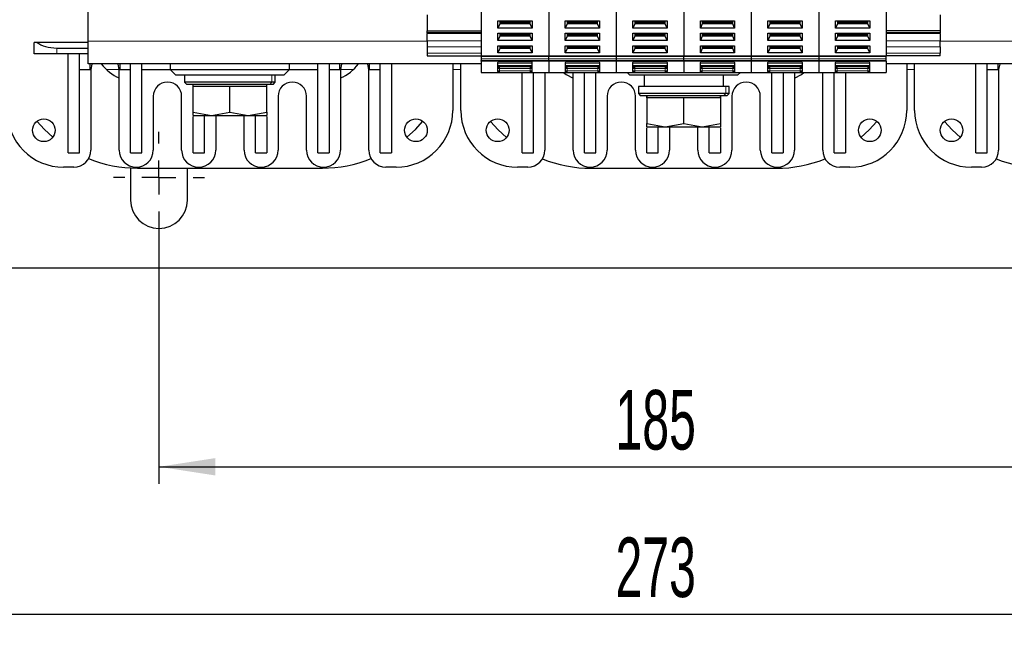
# Model space of a CAD drawing. Header units: millimetres. Extents: x 5 to 418, y -47 to 292.
# Tile 3 of 46: x 62 to 120, y 58 to 94. Entities that reach past the tile are written whole.
import ezdxf

# ---------------------------------------------------------------- set-up
doc = ezdxf.new("R2010")
doc.units = ezdxf.units.MM
doc.layers.add('SLD-0', color=7, linetype='Continuous')
doc.styles.add('SLDTEXTSTYLE0', font='TXT', dxfattribs={"width": 0.605})
doc.dimstyles.new('SLDDIMSTYLE0', dxfattribs={"dimtxt": 3.5, "dimasz": 3.302, "dimexe": 0, "dimexo": 0.0625, "dimgap": 0.875, "dimtad": 1, "dimlfac": 3, "dimrnd": 1e-09, "dimzin": 12, "dimdsep": 46, "dimtxsty": 'SLDTEXTSTYLE0', "dimsah": 1, "dimcen": 0.09, "dimadec": 0, "dimazin": 3, "dimtfac": 1, "dimtofl": 0, "dimtmove": 0, "dimatfit": 3, "dimfxl": 1, "dimfrac": 2, "dimtolj": 1, "dimtzin": 12, "dimarcsym": 0})

# ---------------------------------------------------------------- blocks, each defined once
blk = doc.blocks.new('_D_4')
at = {"layer": 'SLD-0'}
for p, q in [((69.854, 81.694), (69.854, 66.36)), ((131.52, 81.694), (131.52, 66.36)), ((69.854, 67.36), (131.52, 67.36))]:
    blk.add_line(p, q, dxfattribs=at)
for points in [[(69.854, 67.36), (73.156, 66.852), (73.156, 67.868)], [(131.52, 67.36), (128.218, 67.868), (128.218, 66.852)]]:
    blk.add_solid(points, dxfattribs=at)
at = {"layer": 'SLD-0', "insert": (96.677, 71.872), "char_height": 3.5, "attachment_point": 1, "style": 'SLDTEXTSTYLE0'}
blk.add_mtext('185', dxfattribs=at)
blk = doc.blocks.new('_D_6')
at = {"layer": 'SLD-0', "color": 7}
for p, q in [((55.187, 81.694), (55.187, 57.695)), ((146.187, 81.694), (146.187, 57.695)), ((55.187, 58.695), (146.187, 58.695))]:
    blk.add_line(p, q, dxfattribs=at)
for points in [[(55.187, 58.695), (58.489, 58.187), (58.489, 59.203)], [(146.187, 58.695), (142.885, 59.203), (142.885, 58.187)]]:
    blk.add_solid(points, dxfattribs=at)
at = {"layer": 'SLD-0', "color": 7, "insert": (96.677, 63.207), "char_height": 3.5, "attachment_point": 1, "style": 'SLDTEXTSTYLE0'}
blk.add_mtext('273', dxfattribs=at)
blk = doc.blocks.new('SW_CENTERMARKSYMBOL_1')
at = {"layer": 'SLD-0', "color": 0}
for p, q in [((0, 2), (0, 2.667)), ((0, 0), (0, 1)), ((-2, 0), (-2.667, 0)), ((0, 0), (-1, 0)), ((0, 0), (0, -1)), ((0, 0), (1, 0)), ((2, 0), (2.667, 0)), ((0, -2), (0, -2.667))]:
    blk.add_line(p, q, dxfattribs=at)
blk = doc.blocks.new('SW_CENTERMARKSYMBOL_5')
at = {"layer": 'SLD-0', "color": 0}
for p, q in [((0, 2), (0, 2.667)), ((0, 0), (0, 1)), ((-2, 0), (-2.667, 0)), ((0, 0), (-1, 0)), ((0, 0), (0, -1)), ((0, 0), (1, 0)), ((2, 0), (2.667, 0)), ((0, -2), (0, -2.667))]:
    blk.add_line(p, q, dxfattribs=at)

msp = doc.modelspace()

# ---------------------------------------------------------------- linework, layer by layer
at = {"color": 7, "linetype": 'Continuous', "lineweight": 25}
for p, q in [((65.6871, 92.3605), (65.6871, 107.6938)), ((88.7871, 94.375), (88.7871, 91.5052)), ((92.7538, 94.375), (92.7538, 91.5052)), ((96.7205, 94.375), (96.7205, 91.5052)), ((100.6871, 94.375), (100.6871, 91.5052)), ((104.6538, 94.375), (104.6538, 91.5052)), ((108.6205, 94.375), (108.6205, 91.5052)), ((112.5871, 94.375), (112.5871, 91.5052)), ((85.6205, 93.9192), (85.6205, 92.962)), ((115.7538, 93.9192), (115.7538, 92.962)), ((89.7622, 93.5557), (91.7787, 93.5557)), ((89.7622, 93.1316), (89.7622, 93.5557)), ((89.8788, 93.3908), (89.7622, 93.1316)), ((89.8788, 93.5557), (89.8788, 93.3908)), ((91.6621, 93.4379), (89.8788, 93.4379)), ((91.6621, 93.3908), (89.8788, 93.3908)), ((91.6621, 93.3908), (91.6621, 93.5557)), ((91.7787, 93.1316), (91.6621, 93.3908)), ((91.7787, 93.5557), (91.7787, 93.1316)), ((93.7289, 93.5557), (95.7454, 93.5557)), ((93.7289, 93.1316), (93.7289, 93.5557)), ((93.8455, 93.3908), (93.7289, 93.1316)), ((93.8455, 93.5557), (93.8455, 93.3908)), ((95.6288, 93.4379), (93.8455, 93.4379)), ((95.6288, 93.3908), (93.8455, 93.3908)), ((95.6288, 93.3908), (95.6288, 93.5557)), ((95.7454, 93.1316), (95.6288, 93.3908)), ((95.7454, 93.5557), (95.7454, 93.1316)), ((97.6956, 93.5557), (99.7121, 93.5557)), ((97.6956, 93.1316), (97.6956, 93.5557)), ((97.8121, 93.3908), (97.6956, 93.1316)), ((97.8121, 93.5557), (97.8121, 93.3908)), ((99.5955, 93.4379), (97.8121, 93.4379)), ((99.5955, 93.3908), (97.8121, 93.3908)), ((99.5955, 93.3908), (99.5955, 93.5557)), ((99.7121, 93.1316), (99.5955, 93.3908)), ((99.7121, 93.5557), (99.7121, 93.1316)), ((101.6622, 93.5557), (103.6787, 93.5557)), ((101.6622, 93.1316), (101.6622, 93.5557)), ((101.7788, 93.3908), (101.6622, 93.1316)), ((101.7788, 93.5557), (101.7788, 93.3908)), ((103.5621, 93.4379), (101.7788, 93.4379)), ((103.5621, 93.3908), (101.7788, 93.3908)), ((103.5621, 93.3908), (103.5621, 93.5557)), ((103.6787, 93.1316), (103.5621, 93.3908)), ((103.6787, 93.5557), (103.6787, 93.1316)), ((105.6289, 93.5557), (107.6454, 93.5557)), ((105.6289, 93.1316), (105.6289, 93.5557)), ((105.7455, 93.3908), (105.6289, 93.1316)), ((105.7455, 93.5557), (105.7455, 93.3908)), ((107.5288, 93.4379), (105.7455, 93.4379)), ((107.5288, 93.3908), (105.7455, 93.3908)), ((107.5288, 93.3908), (107.5288, 93.5557)), ((107.6454, 93.1316), (107.5288, 93.3908)), ((107.6454, 93.5557), (107.6454, 93.1316)), ((109.5956, 93.5557), (111.6121, 93.5557)), ((109.5956, 93.1316), (109.5956, 93.5557)), ((109.7121, 93.3908), (109.5956, 93.1316)), ((109.7121, 93.5557), (109.7121, 93.3908)), ((111.4955, 93.4379), (109.7121, 93.4379)), ((111.4955, 93.3908), (109.7121, 93.3908)), ((111.4955, 93.3908), (111.4955, 93.5557)), ((111.6121, 93.1316), (111.4955, 93.3908)), ((111.6121, 93.5557), (111.6121, 93.1316)), ((85.6205, 92.962), (88.7871, 92.962)), ((85.6205, 92.8543), (85.6205, 92.962)), ((88.7871, 92.8543), (85.6205, 92.8543)), ((85.6205, 92.8543), (85.6205, 92.8182)), ((85.6205, 92.3877), (85.6205, 92.8182)), ((91.7787, 93.1316), (89.7622, 93.1316)), ((89.7622, 92.8251), (91.7787, 92.8251)), ((89.7622, 92.4009), (89.7622, 92.8251)), ((89.8788, 92.6601), (89.7622, 92.4009)), ((89.8788, 92.8251), (89.8788, 92.6601)), ((91.6621, 92.7073), (89.8788, 92.7073)), ((91.6621, 92.6601), (89.8788, 92.6601)), ((91.6621, 92.6601), (91.6621, 92.8251)), ((91.7787, 92.4009), (91.6621, 92.6601)), ((91.7787, 92.8251), (91.7787, 92.4009)), ((95.7454, 93.1316), (93.7289, 93.1316)), ((93.7289, 92.8251), (95.7454, 92.8251)), ((93.7289, 92.4009), (93.7289, 92.8251)), ((93.8455, 92.6601), (93.7289, 92.4009)), ((93.8455, 92.8251), (93.8455, 92.6601)), ((95.6288, 92.7073), (93.8455, 92.7073)), ((95.6288, 92.6601), (93.8455, 92.6601)), ((95.6288, 92.6601), (95.6288, 92.8251)), ((95.7454, 92.4009), (95.6288, 92.6601)), ((95.7454, 92.8251), (95.7454, 92.4009)), ((99.7121, 93.1316), (97.6956, 93.1316)), ((97.6956, 92.8251), (99.7121, 92.8251)), ((97.6956, 92.4009), (97.6956, 92.8251)), ((97.8121, 92.6601), (97.6956, 92.4009)), ((97.8121, 92.8251), (97.8121, 92.6601)), ((99.5955, 92.7073), (97.8121, 92.7073)), ((99.5955, 92.6601), (97.8121, 92.6601)), ((99.5955, 92.6601), (99.5955, 92.8251)), ((99.7121, 92.4009), (99.5955, 92.6601)), ((99.7121, 92.8251), (99.7121, 92.4009)), ((103.6787, 93.1316), (101.6622, 93.1316)), ((101.6622, 92.8251), (103.6787, 92.8251)), ((101.6622, 92.4009), (101.6622, 92.8251)), ((101.7788, 92.6601), (101.6622, 92.4009)), ((101.7788, 92.8251), (101.7788, 92.6601)), ((103.5621, 92.7073), (101.7788, 92.7073)), ((103.5621, 92.6601), (101.7788, 92.6601)), ((103.5621, 92.6601), (103.5621, 92.8251)), ((103.6787, 92.4009), (103.5621, 92.6601)), ((103.6787, 92.8251), (103.6787, 92.4009)), ((107.6454, 93.1316), (105.6289, 93.1316)), ((105.6289, 92.8251), (107.6454, 92.8251)), ((105.6289, 92.4009), (105.6289, 92.8251)), ((105.7455, 92.6601), (105.6289, 92.4009)), ((105.7455, 92.8251), (105.7455, 92.6601)), ((107.5288, 92.7073), (105.7455, 92.7073)), ((107.5288, 92.6601), (105.7455, 92.6601)), ((107.5288, 92.6601), (107.5288, 92.8251)), ((107.6454, 92.4009), (107.5288, 92.6601)), ((107.6454, 92.8251), (107.6454, 92.4009)), ((111.6121, 93.1316), (109.5956, 93.1316)), ((109.5956, 92.8251), (111.6121, 92.8251)), ((109.5956, 92.4009), (109.5956, 92.8251)), ((109.7121, 92.6601), (109.5956, 92.4009)), ((109.7121, 92.8251), (109.7121, 92.6601)), ((111.4955, 92.7073), (109.7121, 92.7073)), ((111.4955, 92.6601), (109.7121, 92.6601)), ((111.4955, 92.6601), (111.4955, 92.8251)), ((111.6121, 92.4009), (111.4955, 92.6601)), ((111.6121, 92.8251), (111.6121, 92.4009)), ((115.7538, 92.962), (112.5871, 92.962)), ((115.7538, 92.8543), (112.5871, 92.8543)), ((115.7538, 92.962), (115.7538, 92.8543)), ((115.7538, 92.8182), (115.7538, 92.8543)), ((115.7538, 92.8182), (115.7538, 92.3877)), ((62.6991, 92.2938), (62.5205, 92.2938)), ((62.5205, 91.6271), (62.5205, 92.2938)), ((65.6871, 92.2938), (62.6991, 92.2938)), ((65.6871, 91.0271), (65.6871, 92.3605)), ((85.6205, 92.3877), (85.6205, 92.031)), ((85.6205, 92.031), (85.6205, 91.6537)), ((91.7787, 92.4009), (89.7622, 92.4009)), ((89.7622, 92.0944), (91.7787, 92.0944)), ((89.7622, 91.6702), (89.7622, 92.0944)), ((89.8788, 92.0944), (89.8788, 91.9294)), ((91.6621, 91.9294), (91.6621, 92.0944)), ((91.7787, 92.0944), (91.7787, 91.6702)), ((95.7454, 92.4009), (93.7289, 92.4009)), ((93.7289, 92.0944), (95.7454, 92.0944)), ((93.7289, 91.6702), (93.7289, 92.0944)), ((93.8455, 92.0944), (93.8455, 91.9294)), ((95.6288, 91.9294), (95.6288, 92.0944)), ((95.7454, 92.0944), (95.7454, 91.6702)), ((99.7121, 92.4009), (97.6956, 92.4009)), ((97.6956, 92.0944), (99.7121, 92.0944)), ((97.6956, 91.6702), (97.6956, 92.0944)), ((97.8121, 92.0944), (97.8121, 91.9294)), ((99.5955, 91.9294), (99.5955, 92.0944)), ((99.7121, 92.0944), (99.7121, 91.6702)), ((103.6787, 92.4009), (101.6622, 92.4009)), ((101.6622, 92.0944), (103.6787, 92.0944)), ((101.6622, 91.6702), (101.6622, 92.0944)), ((101.7788, 92.0944), (101.7788, 91.9294)), ((103.5621, 91.9294), (103.5621, 92.0944)), ((103.6787, 92.0944), (103.6787, 91.6702)), ((107.6454, 92.4009), (105.6289, 92.4009)), ((105.6289, 92.0944), (107.6454, 92.0944)), ((105.6289, 91.6702), (105.6289, 92.0944)), ((105.7455, 92.0944), (105.7455, 91.9294)), ((107.5288, 91.9294), (107.5288, 92.0944)), ((107.6454, 92.0944), (107.6454, 91.6702)), ((111.6121, 92.4009), (109.5956, 92.4009)), ((109.5956, 92.0944), (111.6121, 92.0944)), ((109.5956, 91.6702), (109.5956, 92.0944)), ((109.7121, 92.0944), (109.7121, 91.9294)), ((111.4955, 91.9294), (111.4955, 92.0944)), ((111.6121, 92.0944), (111.6121, 91.6702)), ((115.7538, 92.031), (115.7538, 92.3877)), ((115.7538, 92.031), (115.7538, 91.6537)), ((63.8538, 91.6271), (62.5205, 91.6271)), ((63.8538, 91.9605), (65.6871, 91.9605)), ((65.6871, 91.6271), (63.8538, 91.6271)), ((64.5205, 85.7938), (64.5205, 91.6271)), ((65.1871, 85.7938), (65.1871, 91.6271)), ((85.6205, 91.6537), (85.6205, 91.5072)), ((85.6205, 91.5072), (88.7871, 91.5072)), ((88.7871, 91.5052), (92.7538, 91.5052)), ((88.7871, 91.458), (88.7871, 91.5052)), ((88.7871, 91.458), (88.7871, 91.3166)), ((89.8788, 91.9294), (89.7622, 91.6702)), ((91.7787, 91.6702), (89.7622, 91.6702)), ((91.6621, 91.9766), (89.8788, 91.9766)), ((91.6621, 91.9294), (89.8788, 91.9294)), ((91.7787, 91.6702), (91.6621, 91.9294)), ((92.7538, 91.458), (92.7538, 91.5052)), ((92.7538, 91.5052), (96.7205, 91.5052)), ((92.7538, 91.3166), (92.7538, 91.458)), ((93.8455, 91.9294), (93.7289, 91.6702)), ((95.7454, 91.6702), (93.7289, 91.6702)), ((95.6288, 91.9766), (93.8455, 91.9766)), ((95.6288, 91.9294), (93.8455, 91.9294)), ((95.7454, 91.6702), (95.6288, 91.9294)), ((96.7205, 91.5052), (100.6871, 91.5052)), ((96.7205, 91.458), (96.7205, 91.5052)), ((96.7205, 91.458), (96.7205, 91.3166)), ((97.8121, 91.9294), (97.6956, 91.6702)), ((99.7121, 91.6702), (97.6956, 91.6702)), ((99.5955, 91.9766), (97.8121, 91.9766)), ((99.5955, 91.9294), (97.8121, 91.9294)), ((99.7121, 91.6702), (99.5955, 91.9294)), ((100.6871, 91.458), (100.6871, 91.5052)), ((100.6871, 91.5052), (104.6538, 91.5052)), ((100.6871, 91.3166), (100.6871, 91.458)), ((101.7788, 91.9294), (101.6622, 91.6702)), ((103.6787, 91.6702), (101.6622, 91.6702)), ((103.5621, 91.9766), (101.7788, 91.9766)), ((103.5621, 91.9294), (101.7788, 91.9294)), ((103.6787, 91.6702), (103.5621, 91.9294)), ((104.6538, 91.5052), (108.6205, 91.5052)), ((104.6538, 91.458), (104.6538, 91.5052)), ((104.6538, 91.458), (104.6538, 91.3166)), ((105.7455, 91.9294), (105.6289, 91.6702)), ((107.6454, 91.6702), (105.6289, 91.6702)), ((107.5288, 91.9766), (105.7455, 91.9766)), ((107.5288, 91.9294), (105.7455, 91.9294)), ((107.6454, 91.6702), (107.5288, 91.9294)), ((108.6205, 91.5052), (112.5871, 91.5052)), ((108.6205, 91.458), (108.6205, 91.5052)), ((108.6205, 91.458), (108.6205, 91.3166)), ((109.7121, 91.9294), (109.5956, 91.6702)), ((111.6121, 91.6702), (109.5956, 91.6702)), ((111.4955, 91.9766), (109.7121, 91.9766)), ((111.4955, 91.9294), (109.7121, 91.9294)), ((111.6121, 91.6702), (111.4955, 91.9294)), ((115.7538, 91.5072), (112.5871, 91.5072)), ((112.5871, 91.458), (112.5871, 91.5052)), ((112.5871, 91.3166), (112.5871, 91.458)), ((115.7538, 91.5072), (115.7538, 91.6537)), ((88.7871, 91.0271), (65.6871, 91.0271)), ((65.8205, 90.6938), (65.8205, 91.0271)), ((67.5538, 91.0271), (67.5538, 90.6938)), ((68.1871, 85.7938), (68.1871, 91.0271)), ((68.8538, 85.7938), (68.8538, 91.0271)), ((70.5205, 91.0271), (70.5205, 90.6938)), ((77.5205, 90.6938), (77.5205, 91.0271)), ((79.1871, 85.7938), (79.1871, 91.0271)), ((79.8538, 91.0271), (79.8538, 85.7938)), ((80.4871, 90.6938), (80.4871, 91.0271)), ((82.2205, 90.6938), (82.2205, 91.0271)), ((82.8538, 85.7938), (82.8538, 91.0271)), ((83.5205, 91.0271), (83.5205, 85.7938)), ((87.1205, 91.0271), (87.1205, 88.2938)), ((87.5871, 88.2938), (87.5871, 91.0271)), ((88.7871, 91.3166), (88.7871, 91.2231)), ((88.7871, 91.1938), (88.7871, 91.2231)), ((92.7538, 91.1938), (88.7871, 91.1938)), ((88.7871, 91.1938), (88.7871, 90.5271)), ((89.7705, 91.1141), (89.7872, 91.1491)), ((89.7705, 90.5757), (89.7705, 91.1141)), ((91.7705, 90.8605), (89.7705, 90.8605)), ((89.8152, 91.1771), (91.7258, 91.1771)), ((91.7538, 91.1491), (91.7705, 91.1141)), ((91.7705, 91.1141), (91.7705, 90.5757)), ((92.7538, 91.2231), (92.7538, 91.3166)), ((92.7538, 91.1938), (92.7538, 91.2231)), ((92.7538, 91.1938), (92.7538, 90.5271)), ((96.7205, 91.1938), (92.7538, 91.1938)), ((93.7371, 91.1141), (93.7539, 91.1491)), ((93.7371, 90.5757), (93.7371, 91.1141)), ((95.7371, 90.8605), (93.7371, 90.8605)), ((93.7819, 91.1771), (95.6924, 91.1771)), ((95.7204, 91.1491), (95.7371, 91.1141)), ((95.7371, 91.1141), (95.7371, 90.5757)), ((96.7205, 91.3166), (96.7205, 91.2231)), ((96.7205, 91.1938), (96.7205, 91.2231)), ((100.6871, 91.1938), (96.7205, 91.1938)), ((96.7205, 91.1938), (96.7205, 90.5271)), ((97.7038, 91.1141), (97.7205, 91.1491)), ((97.7038, 90.5757), (97.7038, 91.1141)), ((99.7038, 90.8605), (97.7038, 90.8605)), ((97.7485, 91.1771), (99.6591, 91.1771)), ((99.6871, 91.1491), (99.7038, 91.1141)), ((99.7038, 91.1141), (99.7038, 90.5757)), ((100.6871, 91.2231), (100.6871, 91.3166)), ((100.6871, 91.1938), (100.6871, 91.2231)), ((100.6871, 91.1938), (100.6871, 90.5271)), ((104.6538, 91.1938), (100.6871, 91.1938)), ((101.6705, 91.1141), (101.6872, 91.1491)), ((101.6705, 90.5757), (101.6705, 91.1141)), ((103.6705, 90.8605), (101.6705, 90.8605)), ((101.7152, 91.1771), (103.6258, 91.1771)), ((103.6538, 91.1491), (103.6705, 91.1141)), ((103.6705, 91.1141), (103.6705, 90.5757)), ((104.6538, 91.3166), (104.6538, 91.2231)), ((104.6538, 91.1938), (104.6538, 91.2231)), ((108.6205, 91.1938), (104.6538, 91.1938)), ((104.6538, 91.1938), (104.6538, 90.5271)), ((105.6371, 91.1141), (105.6539, 91.1491)), ((105.6371, 90.5757), (105.6371, 91.1141)), ((107.6371, 90.8605), (105.6371, 90.8605)), ((105.6819, 91.1771), (107.5924, 91.1771)), ((107.6204, 91.1491), (107.6371, 91.1141)), ((107.6371, 91.1141), (107.6371, 90.5757)), ((108.6205, 91.3166), (108.6205, 91.2231)), ((108.6205, 91.1938), (108.6205, 91.2231)), ((112.5871, 91.1938), (108.6205, 91.1938)), ((108.6205, 91.1938), (108.6205, 90.5271)), ((109.6038, 91.1141), (109.6205, 91.1491)), ((109.6038, 90.5757), (109.6038, 91.1141)), ((111.6038, 90.8605), (109.6038, 90.8605)), ((109.6485, 91.1771), (111.5591, 91.1771)), ((111.5871, 91.1491), (111.6038, 91.1141)), ((111.6038, 91.1141), (111.6038, 90.5757)), ((112.5871, 91.2231), (112.5871, 91.3166)), ((112.5871, 91.1938), (112.5871, 91.2231)), ((112.5871, 91.1938), (112.5871, 90.5271)), ((135.6871, 91.0271), (112.5871, 91.0271)), ((113.7871, 91.0271), (113.7871, 88.2938)), ((114.2538, 88.2938), (114.2538, 91.0271)), ((117.8538, 85.7938), (117.8538, 91.0271)), ((118.5205, 85.7938), (118.5205, 91.0271)), ((119.1538, 90.6938), (119.1538, 91.0271)), ((65.1871, 90.6938), (65.8205, 90.6938)), ((65.8538, 90.6938), (65.8538, 85.9605)), ((67.5205, 85.9605), (67.5205, 90.6938)), ((67.5538, 90.6938), (68.1871, 90.6938)), ((68.8538, 90.6938), (70.5205, 90.6938)), ((70.5205, 90.6938), (70.8538, 90.3605)), ((70.5205, 90.6938), (77.5205, 90.6938)), ((77.1871, 90.3605), (70.8538, 90.3605)), ((71.3538, 90.3605), (71.3538, 89.9605)), ((76.6871, 89.9605), (76.6871, 90.3605)), ((77.1871, 90.3605), (77.5205, 90.6938)), ((77.5205, 90.6938), (79.1871, 90.6938)), ((79.8538, 90.6938), (80.4871, 90.6938)), ((80.5205, 90.6938), (80.5205, 85.9605)), ((82.1871, 85.9605), (82.1871, 90.6938)), ((82.2205, 90.6938), (82.8538, 90.6938)), ((88.7871, 90.5271), (92.7538, 90.5271)), ((91.1871, 85.7938), (91.1871, 90.5271)), ((91.8538, 85.7938), (91.8538, 90.5271)), ((92.5205, 90.5271), (92.5205, 85.9605)), ((92.7538, 90.5271), (96.7205, 90.5271)), ((94.1871, 85.9605), (94.1871, 90.5271)), ((94.8538, 85.7938), (94.8538, 90.5271)), ((95.5205, 85.7938), (95.5205, 90.5271)), ((96.7205, 90.5271), (100.6871, 90.5271)), ((97.3538, 90.5271), (97.5205, 90.3605)), ((103.8538, 90.3605), (97.5205, 90.3605)), ((98.3538, 90.3605), (98.3538, 89.6938)), ((100.6871, 90.5271), (104.6538, 90.5271)), ((103.0205, 89.6938), (103.0205, 90.3605)), ((103.8538, 90.3605), (104.0205, 90.5271)), ((104.6538, 90.5271), (108.6205, 90.5271)), ((105.8538, 85.7938), (105.8538, 90.5271)), ((106.5205, 90.5271), (106.5205, 85.7938)), ((107.1871, 90.5271), (107.1871, 85.9605)), ((108.6205, 90.5271), (112.5871, 90.5271)), ((108.8538, 85.9605), (108.8538, 90.5271)), ((109.5205, 85.7938), (109.5205, 90.5271)), ((110.1871, 90.5271), (110.1871, 85.7938)), ((118.5205, 90.6938), (119.1538, 90.6938)), ((119.1871, 90.6938), (119.1871, 85.9605)), ((71.3538, 89.9605), (71.4871, 89.8271)), ((76.4838, 89.9605), (71.3538, 89.9605)), ((76.3606, 89.8271), (71.4871, 89.8271)), ((71.8538, 89.6938), (71.8538, 89.8271)), ((71.8538, 88.1873), (71.8538, 89.6938)), ((72.9371, 89.6938), (71.8538, 89.6938)), ((74.0205, 89.6938), (72.9371, 89.6938)), ((74.0205, 88.1873), (74.0205, 89.6938)), ((75.1038, 89.6938), (74.0205, 89.6938)), ((76.1871, 89.6938), (75.1038, 89.6938)), ((76.1871, 89.6938), (76.1871, 89.8271)), ((76.1871, 88.1873), (76.1871, 89.6938)), ((76.5538, 89.8271), (76.3606, 89.8271)), ((76.6871, 89.9605), (76.4838, 89.9605)), ((76.5538, 89.8271), (76.6871, 89.9605)), ((98.0205, 89.6938), (98.0205, 89.2938)), ((103.1504, 89.6938), (98.0205, 89.6938)), ((103.3538, 89.6938), (103.1504, 89.6938)), ((103.3538, 89.2938), (103.3538, 89.6938)), ((69.5205, 89.1271), (69.5205, 85.9605)), ((71.1871, 85.9605), (71.1871, 89.1271)), ((76.8538, 89.1271), (76.8538, 85.9605)), ((78.5205, 85.9605), (78.5205, 89.1271)), ((96.1871, 89.1271), (96.1871, 85.9605)), ((97.8538, 85.9605), (97.8538, 89.1271)), ((98.0205, 89.2938), (98.1538, 89.1605)), ((103.1504, 89.2938), (98.0205, 89.2938)), ((103.0273, 89.1605), (98.1538, 89.1605)), ((98.5205, 89.1605), (98.5205, 89.0271)), ((98.5205, 89.0271), (98.5205, 89.1605)), ((102.8538, 89.0271), (102.8538, 89.1605)), ((102.8538, 89.1605), (102.8538, 89.0271)), ((103.2205, 89.1605), (103.0273, 89.1605)), ((103.3538, 89.2938), (103.1504, 89.2938)), ((103.2205, 89.1605), (103.3538, 89.2938)), ((103.5205, 89.1271), (103.5205, 85.9605)), ((105.1871, 85.9605), (105.1871, 89.1271)), ((98.5205, 89.0271), (98.5205, 87.5207)), ((99.6038, 89.0271), (98.5205, 89.0271)), ((100.6871, 89.0271), (99.6038, 89.0271)), ((100.6871, 87.5207), (100.6871, 89.0271)), ((101.7705, 89.0271), (100.6871, 89.0271)), ((102.8538, 89.0271), (101.7705, 89.0271)), ((102.8538, 89.0271), (102.8538, 87.5207)), ((71.8537, 88.1873), (72.9371, 87.9938)), ((71.8538, 87.9938), (71.8538, 88.1873)), ((71.8538, 87.9938), (72.9371, 87.9938)), ((71.8538, 85.7938), (71.8538, 87.9355)), ((72.5205, 85.7938), (72.5205, 87.9938)), ((72.9371, 87.9938), (74.0205, 88.1873)), ((72.9371, 87.9938), (75.1038, 87.9938)), ((73.1871, 87.9938), (73.1871, 85.9605)), ((74.0204, 88.1873), (75.1038, 87.9938)), ((74.8538, 85.9605), (74.8538, 87.9938)), ((75.1038, 87.9938), (76.1872, 88.1873)), ((75.1038, 87.9938), (76.1871, 87.9938)), ((75.5205, 85.7938), (75.5205, 87.9938)), ((76.1871, 88.1873), (76.1871, 87.9938)), ((76.1871, 87.9355), (76.1871, 85.7938)), ((98.5205, 87.5207), (99.6038, 87.3271)), ((98.5205, 87.3271), (98.5205, 87.5207)), ((99.6038, 87.3271), (100.6871, 87.5207)), ((100.6871, 87.5207), (101.7705, 87.3271)), ((101.7705, 87.3271), (102.8538, 87.5207)), ((102.8538, 87.5207), (102.8538, 87.3271)), ((98.5205, 87.3271), (99.6038, 87.3271)), ((98.5205, 85.7938), (98.5205, 87.2688)), ((99.1871, 85.7938), (99.1871, 87.3271)), ((99.6038, 87.3271), (101.7705, 87.3271)), ((99.8538, 87.3271), (99.8538, 85.9605)), ((101.5205, 85.9605), (101.5205, 87.3271)), ((101.7705, 87.3271), (102.8538, 87.3271)), ((102.1871, 85.7938), (102.1871, 87.3271)), ((102.8538, 87.2688), (102.8538, 85.7938)), ((64.5205, 85.7938), (65.1871, 85.7938)), ((68.1871, 85.7938), (68.8538, 85.7938)), ((71.8538, 85.7938), (72.5205, 85.7938)), ((75.5205, 85.7938), (76.1871, 85.7938)), ((79.1871, 85.7938), (79.8538, 85.7938)), ((82.8538, 85.7938), (83.5205, 85.7938)), ((91.1871, 85.7938), (91.8538, 85.7938)), ((94.8538, 85.7938), (95.5205, 85.7938)), ((98.5205, 85.7938), (99.1871, 85.7938)), ((102.1871, 85.7938), (102.8538, 85.7938)), ((105.8538, 85.7938), (106.5205, 85.7938)), ((109.5205, 85.7938), (110.1871, 85.7938)), ((117.8538, 85.7938), (118.5205, 85.7938)), ((64.8538, 84.9605), (64.2538, 84.9605)), ((68.1871, 84.9208), (68.1871, 83.0271)), ((68.5871, 84.9105), (79.4538, 84.9105)), ((71.5205, 83.0271), (71.5205, 84.9105)), ((83.7871, 84.9605), (83.1871, 84.9605)), ((91.5205, 84.9605), (90.9205, 84.9605)), ((95.2538, 84.8938), (106.1205, 84.8938)), ((110.4538, 84.9605), (109.8538, 84.9605)), ((118.1871, 84.9605), (117.5871, 84.9605)), ((149.1871, 79.0271), (52.1871, 79.0271))]:
    msp.add_line(p, q, dxfattribs=at)
at = {"color": 7, "linetype": 'Continuous', "lineweight": 18}
for p, q in [((91.6621, 93.5204), (89.8788, 93.5204)), ((95.6288, 93.5204), (93.8455, 93.5204)), ((99.5955, 93.5204), (97.8121, 93.5204)), ((103.5621, 93.5204), (101.7788, 93.5204)), ((107.5288, 93.5204), (105.7455, 93.5204)), ((111.4955, 93.5204), (109.7121, 93.5204)), ((85.6205, 92.8182), (88.7871, 92.8182)), ((91.6621, 92.7898), (89.8788, 92.7898)), ((95.6288, 92.7898), (93.8455, 92.7898)), ((99.5955, 92.7898), (97.8121, 92.7898)), ((103.5621, 92.7898), (101.7788, 92.7898)), ((107.5288, 92.7898), (105.7455, 92.7898)), ((111.4955, 92.7898), (109.7121, 92.7898)), ((115.7538, 92.8182), (112.5871, 92.8182)), ((85.6205, 92.3605), (65.6871, 92.3605)), ((85.6205, 92.3877), (88.7871, 92.3877)), ((85.6205, 92.031), (88.7871, 92.031)), ((91.6621, 92.0591), (89.8788, 92.0591)), ((95.6288, 92.0591), (93.8455, 92.0591)), ((99.5955, 92.0591), (97.8121, 92.0591)), ((103.5621, 92.0591), (101.7788, 92.0591)), ((107.5288, 92.0591), (105.7455, 92.0591)), ((111.4955, 92.0591), (109.7121, 92.0591)), ((115.7538, 92.3877), (112.5871, 92.3877)), ((115.7538, 92.031), (112.5871, 92.031)), ((135.6871, 92.3605), (115.7538, 92.3605)), ((63.8538, 91.6271), (63.8538, 91.9605)), ((85.6205, 91.6537), (88.7871, 91.6537)), ((88.7871, 91.458), (92.7538, 91.458)), ((92.7538, 91.458), (96.7205, 91.458)), ((96.7205, 91.458), (100.6871, 91.458)), ((100.6871, 91.458), (104.6538, 91.458)), ((104.6538, 91.458), (108.6205, 91.458)), ((108.6205, 91.458), (112.5871, 91.458)), ((115.7538, 91.6537), (112.5871, 91.6537)), ((92.7538, 91.3166), (88.7871, 91.3166)), ((92.7538, 91.2231), (88.7871, 91.2231)), ((91.7705, 91.0675), (89.7705, 91.0675)), ((91.7705, 90.9431), (89.7705, 90.9431)), ((89.7705, 90.8332), (89.8705, 90.8332)), ((89.8705, 90.8332), (89.8705, 90.7605)), ((91.6705, 90.7605), (91.6705, 90.8332)), ((91.6705, 90.8332), (91.7705, 90.8331)), ((96.7205, 91.3166), (92.7538, 91.3166)), ((96.7205, 91.2231), (92.7538, 91.2231)), ((95.7371, 91.0675), (93.7371, 91.0675)), ((95.7371, 90.9431), (93.7371, 90.9431)), ((93.7371, 90.8332), (93.8371, 90.8332)), ((93.8371, 90.8332), (93.8371, 90.7605)), ((95.6371, 90.7605), (95.6371, 90.8332)), ((95.6371, 90.8332), (95.7371, 90.8331)), ((100.6871, 91.3166), (96.7205, 91.3166)), ((100.6871, 91.2231), (96.7205, 91.2231)), ((99.7038, 91.0675), (97.7038, 91.0675)), ((99.7038, 90.9431), (97.7038, 90.9431)), ((97.7038, 90.8332), (97.8038, 90.8332)), ((97.8038, 90.8332), (97.8038, 90.7605)), ((99.6038, 90.7605), (99.6038, 90.8332)), ((99.6038, 90.8332), (99.7038, 90.8331)), ((104.6538, 91.3166), (100.6871, 91.3166)), ((104.6538, 91.2231), (100.6871, 91.2231)), ((103.6705, 91.0675), (101.6705, 91.0675)), ((103.6705, 90.9431), (101.6705, 90.9431)), ((101.6705, 90.8332), (101.7705, 90.8332)), ((101.7705, 90.8332), (101.7705, 90.7605)), ((103.5705, 90.7605), (103.5705, 90.8332)), ((103.5705, 90.8332), (103.6705, 90.8331)), ((108.6205, 91.3166), (104.6538, 91.3166)), ((108.6205, 91.2231), (104.6538, 91.2231)), ((107.6371, 91.0675), (105.6371, 91.0675)), ((107.6371, 90.9431), (105.6371, 90.9431)), ((105.6371, 90.8332), (105.7371, 90.8332)), ((105.7371, 90.8332), (105.7371, 90.7605)), ((107.5371, 90.7605), (107.5371, 90.8332)), ((107.5371, 90.8332), (107.6371, 90.8331)), ((112.5871, 91.3166), (108.6205, 91.3166)), ((112.5871, 91.2231), (108.6205, 91.2231)), ((111.6038, 91.0675), (109.6038, 91.0675)), ((111.6038, 90.9431), (109.6038, 90.9431)), ((109.6038, 90.8332), (109.7038, 90.8332)), ((109.7038, 90.8332), (109.7038, 90.7605)), ((111.5038, 90.7605), (111.5038, 90.8332)), ((111.5038, 90.8332), (111.6038, 90.8331)), ((67.5205, 90.6938), (66.7682, 90.6938)), ((76.4838, 90.3605), (76.4838, 89.9605)), ((81.2728, 90.6938), (80.5205, 90.6938)), ((87.5871, 90.6938), (87.1205, 90.6938)), ((89.8705, 90.7605), (89.7705, 90.7605)), ((89.7705, 90.6275), (89.8705, 90.6275)), ((89.8705, 90.7605), (89.8705, 90.6275)), ((89.8705, 90.7605), (91.6705, 90.7605)), ((89.8705, 90.6275), (89.8705, 90.5309)), ((91.6705, 90.6275), (89.8705, 90.6275)), ((91.6705, 90.5309), (89.8705, 90.5309)), ((91.7705, 90.7605), (91.6705, 90.7605)), ((91.6705, 90.6275), (91.6705, 90.7605)), ((91.6705, 90.5309), (91.6705, 90.6275)), ((91.6705, 90.6275), (91.7705, 90.6275)), ((93.8371, 90.7605), (93.7371, 90.7605)), ((93.7371, 90.6275), (93.8371, 90.6275)), ((93.8371, 90.7605), (93.8371, 90.6275)), ((93.8371, 90.7605), (95.6371, 90.7605)), ((93.8371, 90.6275), (93.8371, 90.5309)), ((95.6371, 90.6275), (93.8371, 90.6275)), ((95.6371, 90.5309), (93.8371, 90.5309)), ((95.7371, 90.7605), (95.6371, 90.7605)), ((95.6371, 90.6275), (95.6371, 90.7605)), ((95.6371, 90.5309), (95.6371, 90.6275)), ((95.6371, 90.6275), (95.7371, 90.6275)), ((97.8038, 90.7605), (97.7038, 90.7605)), ((97.7038, 90.6275), (97.8038, 90.6275)), ((97.8038, 90.7605), (97.8038, 90.6275)), ((97.8038, 90.7605), (99.6038, 90.7605)), ((97.8038, 90.6275), (97.8038, 90.5309)), ((99.6038, 90.6275), (97.8038, 90.6275)), ((99.6038, 90.5309), (97.8038, 90.5309)), ((99.7038, 90.7605), (99.6038, 90.7605)), ((99.6038, 90.6275), (99.6038, 90.7605)), ((99.6038, 90.5309), (99.6038, 90.6275)), ((99.6038, 90.6275), (99.7038, 90.6275)), ((101.7705, 90.7605), (101.6705, 90.7605)), ((101.6705, 90.6275), (101.7705, 90.6275)), ((101.7705, 90.7605), (101.7705, 90.6275)), ((101.7705, 90.7605), (103.5705, 90.7605)), ((101.7705, 90.6275), (101.7705, 90.5309)), ((103.5705, 90.6275), (101.7705, 90.6275)), ((103.5705, 90.5309), (101.7705, 90.5309)), ((103.6705, 90.7605), (103.5705, 90.7605)), ((103.5705, 90.6275), (103.5705, 90.7605)), ((103.5705, 90.5309), (103.5705, 90.6275)), ((103.5705, 90.6275), (103.6705, 90.6275)), ((105.7371, 90.7605), (105.6371, 90.7605)), ((105.6371, 90.6275), (105.7371, 90.6275)), ((105.7371, 90.7605), (105.7371, 90.6275)), ((105.7371, 90.7605), (107.5371, 90.7605)), ((105.7371, 90.6275), (105.7371, 90.5309)), ((107.5371, 90.6275), (105.7371, 90.6275)), ((107.5371, 90.5309), (105.7371, 90.5309)), ((107.6371, 90.7605), (107.5371, 90.7605)), ((107.5371, 90.6275), (107.5371, 90.7605)), ((107.5371, 90.5309), (107.5371, 90.6275)), ((107.5371, 90.6275), (107.6371, 90.6275)), ((109.7038, 90.7605), (109.6038, 90.7605)), ((109.6038, 90.6275), (109.7038, 90.6275)), ((109.7038, 90.7605), (109.7038, 90.6275)), ((109.7038, 90.7605), (111.5038, 90.7605)), ((109.7038, 90.6275), (109.7038, 90.5309)), ((111.5038, 90.6275), (109.7038, 90.6275)), ((111.5038, 90.5309), (109.7038, 90.5309)), ((111.6038, 90.7605), (111.5038, 90.7605)), ((111.5038, 90.6275), (111.5038, 90.7605)), ((111.5038, 90.5309), (111.5038, 90.6275)), ((111.5038, 90.6275), (111.6038, 90.6275)), ((114.2538, 90.6938), (113.7871, 90.6938)), ((76.3606, 89.8271), (76.4838, 89.9605)), ((103.1504, 89.6938), (103.1504, 89.2938)), ((103.0273, 89.1605), (103.1504, 89.2938))]:
    msp.add_line(p, q, dxfattribs=at)
at = {"color": 7, "linetype": 'Continuous', "lineweight": 25, "flags": 128}
for points in [[(65.9234, 91.0271), (65.9172, 91.0127), (65.8538, 90.6938)], [(67.5205, 90.6938), (67.457, 91.0127), (67.4509, 91.0271)], [(80.5901, 91.0271), (80.5839, 91.0127), (80.5205, 90.6938)], [(82.1871, 90.6938), (82.1237, 91.0127), (82.1176, 91.0271)], [(119.2567, 91.0271), (119.2506, 91.0127), (119.1871, 90.6938)], [(93.6233, 90.5171), (93.7723, 90.4099), (94.1871, 90.1831)], [(107.1871, 90.1831), (107.602, 90.4099), (107.7507, 90.5168)], [(62.6789, 87.6542), (63.1189, 87.1755), (63.6154, 86.7204)], [(84.4256, 86.7204), (84.9221, 87.1755), (85.3621, 87.6542)], [(89.3371, 87.6475), (89.7855, 87.1588), (90.2742, 86.7104)], [(111.1001, 86.7104), (111.5888, 87.1588), (112.0372, 87.6475)], [(116.0038, 87.6475), (116.4522, 87.1588), (116.9408, 86.7104)]]:
    msp.add_lwpolyline(points, dxfattribs=at)
at = {"color": 7, "linetype": 'Continuous', "lineweight": 25}
for centre in [(63.0871, 87.1271), (84.9538, 87.1271), (89.7538, 87.1271), (111.6205, 87.1271), (116.4205, 87.1271)]:
    msp.add_circle(centre, 0.6667, dxfattribs=at)
for centre, radius, start, end in [((68.5871, 92.6438), 2.6667, 217.318845, 246.421822), ((79.4538, 92.6438), 2.6667, 293.578178, 322.681155), ((89.8705, 91.0938), 0.1, 90, 146.39818), ((91.6705, 91.0938), 0.1, 33.60182, 90), ((93.8371, 91.0938), 0.1, 90, 146.39818), ((95.6371, 91.0938), 0.1, 33.60182, 90), ((97.8038, 91.0938), 0.1, 90, 146.39818), ((99.6038, 91.0938), 0.1, 33.60182, 90), ((101.7705, 91.0938), 0.1, 90, 146.39818), ((103.5705, 91.0938), 0.1, 33.60182, 90), ((105.7371, 91.0938), 0.1, 90, 146.39818), ((107.5371, 91.0938), 0.1, 33.60182, 90), ((109.7038, 91.0938), 0.1, 90, 146.39818), ((111.5038, 91.0938), 0.1, 33.60182, 90), ((70.3538, 89.1271), 0.8333, 0, 180), ((77.6871, 89.1271), 0.8333, 0, 180), ((97.0205, 89.1271), 0.8333, 0, 180), ((104.3538, 89.1271), 0.8333, 0, 180), ((64.2538, 88.2938), 3.3333, 180, 270), ((83.7871, 88.2938), 3.3333, 270, 0), ((90.9205, 88.2938), 3.3333, 180, 270), ((110.4538, 88.2938), 3.3333, 270, 0), ((117.5871, 88.2938), 3.3333, 180, 270), ((64.8538, 85.9605), 1, 270, 0), ((68.5205, 85.9605), 1, 180, 0), ((72.1871, 85.9605), 1, 180, 0), ((75.8538, 85.9605), 1, 180, 0), ((79.5205, 85.9605), 1, 180, 0), ((83.1871, 85.9605), 1, 180, 270), ((91.5205, 85.9605), 1, 270, 0), ((95.1871, 85.9605), 1, 180, 0), ((98.8538, 85.9605), 1, 180, 0), ((102.5205, 85.9605), 1, 180, 0), ((106.1871, 85.9605), 1, 180, 0), ((109.8538, 85.9605), 1, 180, 270), ((118.1871, 85.9605), 1, 270, 0), ((68.5871, 92.6438), 7.7333, 248.241228, 270), ((79.4538, 92.6438), 7.7333, 270, 291.758772), ((95.2538, 92.6271), 7.7333, 248.178063, 270), ((106.1205, 92.6271), 7.7333, 270, 291.821937), ((121.9205, 92.6271), 7.7333, 248.178063, 270), ((69.8538, 83.0271), 1.6667, 180, 0)]:
    msp.add_arc(centre, radius, start, end, dxfattribs=at)
msp.add_ellipse((63.8538, 92.6271), major_axis=(1.3333, 0), ratio=0.5, start_param=3.6651914, end_param=4.712389, dxfattribs=at)
for points, knots in [([(89.775, 90.8092), (89.7789, 90.8076), (89.7868, 90.8043), (89.8191, 90.8114), (89.8492, 90.8241), (89.8705, 90.8332)], [0, 0, 0, 0, 0.2293217, 0.4538366, 1, 1, 1, 1]), ([(91.6705, 90.8332), (91.692, 90.824), (91.7222, 90.8112), (91.7543, 90.8043), (91.7621, 90.8076), (91.766, 90.8092)], [0, 0, 0, 0, 0.5523081, 0.7720021, 1, 1, 1, 1]), ([(93.7416, 90.8092), (93.7456, 90.8076), (93.7534, 90.8043), (93.7857, 90.8114), (93.8158, 90.8241), (93.8371, 90.8332)], [0, 0, 0, 0, 0.2293217, 0.4538366, 1, 1, 1, 1]), ([(95.6371, 90.8332), (95.6587, 90.824), (95.6888, 90.8112), (95.721, 90.8043), (95.7287, 90.8076), (95.7327, 90.8092)], [0, 0, 0, 0, 0.5523081, 0.7720021, 1, 1, 1, 1]), ([(97.7083, 90.8092), (97.7123, 90.8076), (97.7201, 90.8043), (97.7524, 90.8114), (97.7825, 90.8241), (97.8038, 90.8332)], [0, 0, 0, 0, 0.2293217, 0.4538366, 1, 1, 1, 1]), ([(99.6038, 90.8332), (99.6254, 90.824), (99.6555, 90.8112), (99.6877, 90.8043), (99.6954, 90.8076), (99.6993, 90.8092)], [0, 0, 0, 0, 0.5523081, 0.7720021, 1, 1, 1, 1]), ([(101.675, 90.8092), (101.6789, 90.8076), (101.6868, 90.8043), (101.7191, 90.8114), (101.7492, 90.8241), (101.7705, 90.8332)], [0, 0, 0, 0, 0.22932173, 0.45383656, 1, 1, 1, 1]), ([(103.5705, 90.8332), (103.592, 90.824), (103.6222, 90.8112), (103.6543, 90.8043), (103.6621, 90.8076), (103.666, 90.8092)], [0, 0, 0, 0, 0.5523081, 0.7720021, 1, 1, 1, 1]), ([(105.6416, 90.8092), (105.6456, 90.8076), (105.6534, 90.8043), (105.6857, 90.8114), (105.7158, 90.8241), (105.7371, 90.8332)], [0, 0, 0, 0, 0.2293217, 0.4538366, 1, 1, 1, 1]), ([(107.5371, 90.8332), (107.5587, 90.824), (107.5888, 90.8112), (107.621, 90.8043), (107.6287, 90.8076), (107.6327, 90.8092)], [0, 0, 0, 0, 0.5523081, 0.7720021, 1, 1, 1, 1]), ([(109.6083, 90.8092), (109.6123, 90.8076), (109.6201, 90.8043), (109.6524, 90.8114), (109.6825, 90.8241), (109.7038, 90.8332)], [0, 0, 0, 0, 0.2293217, 0.4538366, 1, 1, 1, 1]), ([(111.5038, 90.8332), (111.5254, 90.824), (111.5555, 90.8112), (111.5877, 90.8043), (111.5954, 90.8076), (111.5993, 90.8092)], [0, 0, 0, 0, 0.5523081, 0.7720021, 1, 1, 1, 1]), ([(89.8705, 90.5309), (89.8623, 90.533), (89.8518, 90.5357), (89.8287, 90.5417), (89.804, 90.5498), (89.7763, 90.562), (89.7723, 90.5713), (89.7705, 90.5757)], [0, 0, 0, 0, 0.1693168, 0.2177005, 0.4779248, 0.7539112, 1, 1, 1, 1]), ([(91.7705, 90.5757), (91.7677, 90.571), (91.7623, 90.5619), (91.7296, 90.546), (91.6938, 90.5368), (91.6705, 90.5309)], [0, 0, 0, 0, 0.265609, 0.5216251, 1, 1, 1, 1]), ([(93.8371, 90.5309), (93.829, 90.533), (93.8185, 90.5357), (93.7953, 90.5417), (93.7707, 90.5498), (93.7429, 90.562), (93.739, 90.5713), (93.7371, 90.5757)], [0, 0, 0, 0, 0.1693168, 0.2177005, 0.4779248, 0.7539112, 1, 1, 1, 1]), ([(95.7371, 90.5757), (95.7344, 90.571), (95.729, 90.5619), (95.6963, 90.546), (95.6605, 90.5368), (95.6371, 90.5309)], [0, 0, 0, 0, 0.265609, 0.5216251, 1, 1, 1, 1]), ([(97.8038, 90.5309), (97.7956, 90.533), (97.7851, 90.5357), (97.762, 90.5417), (97.7373, 90.5498), (97.7096, 90.562), (97.7057, 90.5713), (97.7038, 90.5757)], [0, 0, 0, 0, 0.1693168, 0.2177005, 0.4779248, 0.7539112, 1, 1, 1, 1]), ([(99.7038, 90.5757), (99.7011, 90.571), (99.6957, 90.5619), (99.6629, 90.546), (99.6271, 90.5368), (99.6038, 90.5309)], [0, 0, 0, 0, 0.265609, 0.5216251, 1, 1, 1, 1]), ([(101.7705, 90.5309), (101.7623, 90.533), (101.7518, 90.5357), (101.7287, 90.5417), (101.704, 90.5498), (101.6763, 90.562), (101.6723, 90.5713), (101.6705, 90.5757)], [0, 0, 0, 0, 0.1693168, 0.2177005, 0.4779248, 0.7539112, 1, 1, 1, 1]), ([(103.6705, 90.5757), (103.6677, 90.571), (103.6623, 90.5619), (103.6296, 90.546), (103.5938, 90.5368), (103.5705, 90.5309)], [0, 0, 0, 0, 0.265609, 0.5216251, 1, 1, 1, 1]), ([(105.7371, 90.5309), (105.729, 90.533), (105.7185, 90.5357), (105.6953, 90.5417), (105.6707, 90.5498), (105.6429, 90.562), (105.639, 90.5713), (105.6371, 90.5757)], [0, 0, 0, 0, 0.1693168, 0.2177005, 0.4779248, 0.7539112, 1, 1, 1, 1]), ([(107.6371, 90.5757), (107.6344, 90.571), (107.629, 90.5619), (107.5963, 90.546), (107.5605, 90.5368), (107.5371, 90.5309)], [0, 0, 0, 0, 0.265609, 0.5216251, 1, 1, 1, 1]), ([(109.7038, 90.5309), (109.6956, 90.533), (109.6851, 90.5357), (109.662, 90.5417), (109.6373, 90.5498), (109.6096, 90.562), (109.6057, 90.5713), (109.6038, 90.5757)], [0, 0, 0, 0, 0.1693168, 0.2177005, 0.4779248, 0.7539112, 1, 1, 1, 1]), ([(111.6038, 90.5757), (111.6011, 90.571), (111.5957, 90.5619), (111.5629, 90.546), (111.5271, 90.5368), (111.5038, 90.5309)], [0, 0, 0, 0, 0.265609, 0.5216251, 1, 1, 1, 1])]:
    msp.add_open_spline(points, degree=3, knots=knots, dxfattribs=at)

# ---------------------------------------------------------------- block references
at = {"layer": 'SLD-0'}
for name in ['SW_CENTERMARKSYMBOL_1', 'SW_CENTERMARKSYMBOL_5']:
    msp.add_blockref(name, (69.8538, 84.3605), dxfattribs=at)

# ---------------------------------------------------------------- dimensions: what is measured, and where the dimension line sits
at = {"layer": 'SLD-0', "color": 7}
dim = msp.add_linear_dim(base=(146.1871, 58.6952), p1=(55.1871, 81.6938), p2=(146.1871, 81.6938), dimstyle='SLDDIMSTYLE0', dxfattribs=at)
dim.commit()
dim.dimension.update_dxf_attribs({"geometry": '_D_6', "text_midpoint": (100.6871, 58.6952), "dimtype": 160})
at = {"layer": 'SLD-0'}
dim = msp.add_linear_dim(base=(131.5205, 67.3605), p1=(69.8538, 81.6938), p2=(131.5205, 81.6938), dimstyle='SLDDIMSTYLE0', dxfattribs=at)
dim.commit()
dim.dimension.update_dxf_attribs({"geometry": '_D_4', "text_midpoint": (100.6871, 67.3605), "dimtype": 160})

doc.saveas('drawing.dxf')
